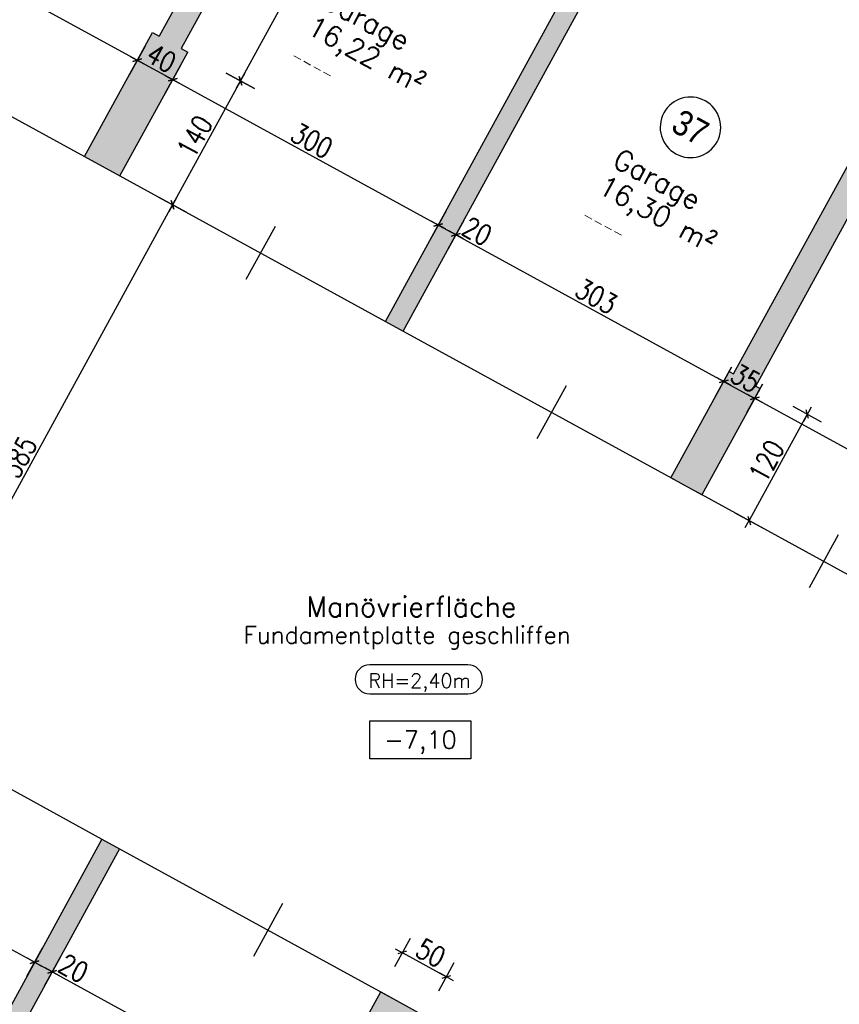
# Model space of a CAD drawing. Header units: centimetres. Extents: x -18458 to 60221, y -11985 to 33979.
# Tile 8 of 50: x 1182 to 1994, y 1127 to 2102. Entities that reach past the tile are written whole.
import ezdxf
from ezdxf.enums import TextEntityAlignment as Align

# ---------------------------------------------------------------- set-up
doc = ezdxf.new("R2010")
doc.units = ezdxf.units.CM
doc.header["$LTSCALE"] = 50
doc.header["$MEASUREMENT"] = 0
doc.header["$PDMODE"] = 34
for name, color, linetype in [('01_Bemassung', 150, 'Continuous'), ('01_Mauern', 1, 'Continuous'), ('01_Schraff_Beton', 5, 'Continuous'), ('01_Text', 2, 'Continuous'), ('01_Tueren', 7, 'Continuous'), ('A-colgrid', 2, 'Continuous')]:
    doc.layers.add(name, color=color, linetype=linetype)
doc.styles.add('ReHe', font='AVGARDN.TTF')
doc.styles.add('Romans', font='Romans.shx')
doc.styles.add('SIPLEX1', font='romans.shx', dxfattribs={"width": 0.8})
doc.dimstyles.new('BEM-50_grundrisse', dxfattribs={"dimscale": 1.6, "dimtxt": 12.5, "dimasz": 0.4, "dimexe": 0.1, "dimexo": 0.5, "dimgap": 2, "dimtad": 1, "dimdec": 0, "dimrnd": 0.5, "dimzin": 12, "dimdsep": 46, "dimtxsty": 'SIPLEX1', "dimblk": 'bempkt', "dimcen": -0.2, "dimdle": 0.05, "dimse1": 1, "dimse2": 1, "dimclrd": 256, "dimclre": 256, "dimclrt": 256, "dimazin": 0, "dimtfac": 1, "dimtdec": 0, "dimtmove": 0, "dimatfit": 2, "dimldrblk": 'BEMPU', "dimfxl": 0, "dimtvp": 1, "dimtolj": 1, "dimtzin": 0, "dimarcsym": 0})

# ---------------------------------------------------------------- blocks, each defined once
blk = doc.blocks.new('rs_Garage')
at = {"layer": '01_Text', "color": 0}
blk.add_arc((0, 40), 30, 180.19099, 179.80901, dxfattribs=at)
at = {"layer": '01_Text', "color": 0, "style": 'ReHe', "width": 0.9}
blk.add_attdef('GAR_NR', text='', height=25, dxfattribs=at).set_placement((0, 40), align=Align.MIDDLE_CENTER)
at = {"layer": '01_Text', "color": 0, "style": 'Romans'}
for tag, p in [('R_Bez', (-50.84, -30.96)), ('GAR_FL', (-51.19, -60.96))]:
    blk.add_attdef(tag, p, '', height=20, dxfattribs=at)
at = {"layer": 'Defpoints', "color": 91, "style": 'Romans'}
blk.add_attdef('Br_fl', (-51.55, -90.96), '', height=10, dxfattribs=at)
blk = doc.blocks.new('quote')
at = {"layer": '01_Text', "color": 0}
blk.add_lwpolyline([(50, 18.75), (50, -18.75), (-50, -18.75), (-50, 18.75)], close=True, dxfattribs=at)
at = {"layer": '01_Text', "color": 0, "style": 'Romans'}
blk.add_attdef('QUOTE', text='', height=17.5, dxfattribs=at).set_placement((0, -8.75), align=Align.CENTER)
blk = doc.blocks.new('ar015')
at = {"layer": '01_Text', "color": 0, "flags": 128}
blk.add_lwpolyline([(-49.38, -1.92), (47.96, -1.92, 1), (47.96, 26.91), (-49.38, 26.91, 1)], format="xyb", close=True, dxfattribs=at)
at = {"layer": '01_Text', "color": 1, "style": 'Romans'}
blk.add_attdef('Raumhöhe', text='', height=14, dxfattribs=at).set_placement((0, 0), align=Align.BOTTOM_CENTER)
blk = doc.blocks.new('bempkt')
at = {"layer": '01_Bemassung', "color": 0}
for p, q in [((0, -25), (0, 25)), ((12.5, 0), (-12.5, 0)), ((-4.95, -4.95), (4.95, 4.95))]:
    blk.add_line(p, q, dxfattribs=at)
blk = doc.blocks.new('*D547')
at = {"layer": '01_Bemassung', "lineweight": -2}
blk.add_line((927.68, 1316.01), (1196.26, 1168.92), dxfattribs=at)
at = {"layer": 'Defpoints', "color": 0}
for p in [(969.82, 1394.3), (1263.54, 1290.44), (1196.82, 1168.61)]:
    blk.add_point(p, dxfattribs=at)
at = {"layer": '01_Bemassung', "lineweight": -2, "xscale": 0.6400000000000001, "yscale": 0.6400000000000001, "zscale": 0.6400000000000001}
for p, rotation in [((927.12, 1316.32), 151.2916145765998), ((1196.82, 1168.61), 331.2916145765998)]:
    blk.add_blockref('bempkt', p, dxfattribs=dict(at, rotation=rotation))
at = {"layer": '01_Bemassung', "insert": (1068.31, 1254.05), "char_height": 20, "attachment_point": 5, "rotation": 331.29161, "style": 'SIPLEX1'}
blk.add_mtext('\\A1;308', dxfattribs=at)
blk = doc.blocks.new('BEMPU')
at = {"layer": '01_Bemassung', "color": 4}
for p, q in [((0, -25), (0, 25)), ((5, 0), (-5, 0))]:
    blk.add_line(p, q, dxfattribs=at)
blk.add_circle((0, 0), 2.5, dxfattribs=at)
blk = doc.blocks.new('*D548')
at = {"layer": '01_Bemassung', "lineweight": -2}
for p, q in [((1197.38, 1168.31), (1213.8, 1159.31)), ((1214.36, 1159.01), (1243.25, 1143.18))]:
    blk.add_line(p, q, dxfattribs=at)
at = {"layer": 'Defpoints', "color": 0}
for p in [(1263.54, 1290.44), (1281.08, 1280.84), (1214.36, 1159.01)]:
    blk.add_point(p, dxfattribs=at)
at = {"layer": '01_Bemassung', "lineweight": -2, "xscale": 0.6400000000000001, "yscale": 0.6400000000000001, "zscale": 0.6400000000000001}
for p, rotation in [((1196.82, 1168.61), 151.2916145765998), ((1214.36, 1159.01), 331.2916145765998)]:
    blk.add_blockref('bempkt', p, dxfattribs=dict(at, rotation=rotation))
at = {"layer": '01_Bemassung', "insert": (1235.43, 1162.52), "char_height": 20, "attachment_point": 5, "rotation": 331.29161, "style": 'SIPLEX1'}
blk.add_mtext('\\A1;20', dxfattribs=at)
blk = doc.blocks.new('*D549')
at = {"layer": '01_Bemassung', "lineweight": -2}
blk.add_line((1214.92, 1158.7), (1753.2, 863.9), dxfattribs=at)
at = {"layer": 'Defpoints', "color": 0}
for p in [(1281.08, 1280.84), (1820.48, 985.42), (1753.76, 863.59)]:
    blk.add_point(p, dxfattribs=at)
at = {"layer": '01_Bemassung', "lineweight": -2, "xscale": 0.6400000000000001, "yscale": 0.6400000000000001, "zscale": 0.6400000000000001}
for p, rotation in [((1214.36, 1159.01), 151.2916145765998), ((1753.76, 863.59), 331.2916145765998)]:
    blk.add_blockref('bempkt', p, dxfattribs=dict(at, rotation=rotation))
at = {"layer": '01_Bemassung', "insert": (1490.4, 1022.88), "char_height": 20, "attachment_point": 5, "rotation": 331.29161, "style": 'SIPLEX1'}
blk.add_mtext('\\A1;615', dxfattribs=at)
blk = doc.blocks.new('*D555')
at = {"layer": '01_Bemassung', "lineweight": -2}
blk.add_line((1561.72, 1177.79), (1604.45, 1154.38), dxfattribs=at)
at = {"layer": 'Defpoints', "color": 0}
for p in [(1605.01, 1154.08), (1539.82, 1139.13), (1583.67, 1115.11)]:
    blk.add_point(p, dxfattribs=at)
at = {"layer": '01_Bemassung', "lineweight": -2, "xscale": 0.6400000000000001, "yscale": 0.6400000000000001, "zscale": 0.6400000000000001}
for p, rotation in [((1561.16, 1178.09), 151.2916145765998), ((1605.01, 1154.08), 331.2916145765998)]:
    blk.add_blockref('bempkt', p, dxfattribs=dict(at, rotation=rotation))
at = {"layer": '01_Bemassung', "insert": (1589.42, 1177.66), "char_height": 20, "attachment_point": 5, "rotation": 331.29161, "style": 'SIPLEX1'}
blk.add_mtext('\\A1;50', dxfattribs=at)
blk = doc.blocks.new('*D561')
at = {"layer": '01_Bemassung', "lineweight": -2}
blk.add_line((1041.37, 2203.18), (1298.05, 2062.61), dxfattribs=at)
at = {"layer": 'Defpoints', "color": 0}
for p in [(988.54, 2108.04), (1298.61, 2062.3), (1246.34, 1966.85)]:
    blk.add_point(p, dxfattribs=at)
at = {"layer": '01_Bemassung', "lineweight": -2, "xscale": 0.6400000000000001, "yscale": 0.6400000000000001, "zscale": 0.6400000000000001}
for p, rotation in [((1040.81, 2203.49), 151.2916145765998), ((1298.61, 2062.3), 331.2916145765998)]:
    blk.add_blockref('bempkt', p, dxfattribs=dict(at, rotation=rotation))
at = {"layer": '01_Bemassung', "insert": (1176.05, 2144.47), "char_height": 20, "attachment_point": 5, "rotation": 331.29161, "style": 'SIPLEX1'}
blk.add_mtext('\\A1;294', dxfattribs=at)
blk = doc.blocks.new('*D562')
at = {"layer": '01_Bemassung', "lineweight": -2}
blk.add_line((1299.17, 2061.99), (1333.13, 2043.39), dxfattribs=at)
at = {"layer": 'Defpoints', "color": 0}
for p in [(1333.7, 2043.08), (1246.34, 1966.85), (1281.42, 1947.64)]:
    blk.add_point(p, dxfattribs=at)
at = {"layer": '01_Bemassung', "lineweight": -2, "xscale": 0.6400000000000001, "yscale": 0.6400000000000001, "zscale": 0.6400000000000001}
for p, rotation in [((1298.61, 2062.3), 151.2916145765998), ((1333.7, 2043.08), 331.2916145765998)]:
    blk.add_blockref('bempkt', p, dxfattribs=dict(at, rotation=rotation))
at = {"layer": '01_Bemassung', "insert": (1322.49, 2064.27), "char_height": 20, "attachment_point": 5, "rotation": 331.29161, "style": 'SIPLEX1'}
blk.add_mtext('\\A1;40', dxfattribs=at)
blk = doc.blocks.new('*D563')
at = {"layer": '01_Bemassung', "lineweight": -2}
blk.add_line((1334.26, 2042.78), (1596.26, 1899.29), dxfattribs=at)
at = {"layer": 'Defpoints', "color": 0}
for p in [(1281.42, 1947.64), (1596.82, 1898.98), (1544.55, 1803.53)]:
    blk.add_point(p, dxfattribs=at)
at = {"layer": '01_Bemassung', "lineweight": -2, "xscale": 0.6400000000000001, "yscale": 0.6400000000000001, "zscale": 0.6400000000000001}
for p, rotation in [((1333.7, 2043.08), 151.2916145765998), ((1596.82, 1898.98), 331.2916145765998)]:
    blk.add_blockref('bempkt', p, dxfattribs=dict(at, rotation=rotation))
at = {"layer": '01_Bemassung', "insert": (1471.6, 1982.61), "char_height": 20, "attachment_point": 5, "rotation": 331.29161, "style": 'SIPLEX1'}
blk.add_mtext('\\A1;300', dxfattribs=at)
blk = doc.blocks.new('*D564')
at = {"layer": '01_Bemassung', "lineweight": -2}
for p, q in [((1597.38, 1898.67), (1613.8, 1889.68)), ((1614.36, 1889.37), (1643.26, 1873.55))]:
    blk.add_line(p, q, dxfattribs=at)
at = {"layer": 'Defpoints', "color": 0}
for p in [(1614.36, 1889.37), (1544.55, 1803.53), (1562.09, 1793.93)]:
    blk.add_point(p, dxfattribs=at)
at = {"layer": '01_Bemassung', "lineweight": -2, "xscale": 0.6400000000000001, "yscale": 0.6400000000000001, "zscale": 0.6400000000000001}
for p, rotation in [((1596.82, 1898.98), 151.2916145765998), ((1614.36, 1889.37), 331.2916145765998)]:
    blk.add_blockref('bempkt', p, dxfattribs=dict(at, rotation=rotation))
at = {"layer": '01_Bemassung', "insert": (1635.43, 1892.88), "char_height": 20, "attachment_point": 5, "rotation": 331.29161, "style": 'SIPLEX1'}
blk.add_mtext('\\A1;20', dxfattribs=at)
blk = doc.blocks.new('*D565')
at = {"layer": '01_Bemassung', "lineweight": -2}
blk.add_line((1614.92, 1889.06), (1879.11, 1744.37), dxfattribs=at)
at = {"layer": 'Defpoints', "color": 0}
for p in [(1562.09, 1793.93), (1879.68, 1744.07), (1827.4, 1648.62)]:
    blk.add_point(p, dxfattribs=at)
at = {"layer": '01_Bemassung', "lineweight": -2, "xscale": 0.6400000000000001, "yscale": 0.6400000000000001, "zscale": 0.6400000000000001}
for p, rotation in [((1614.36, 1889.37), 151.2916145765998), ((1879.68, 1744.07), 331.2916145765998)]:
    blk.add_blockref('bempkt', p, dxfattribs=dict(at, rotation=rotation))
at = {"layer": '01_Bemassung', "insert": (1753.36, 1828.3), "char_height": 20, "attachment_point": 5, "rotation": 331.29161, "style": 'SIPLEX1'}
blk.add_mtext('\\A1;303', dxfattribs=at)
blk = doc.blocks.new('*D566')
at = {"layer": '01_Bemassung', "lineweight": -2}
blk.add_line((1880.24, 1743.76), (1909.81, 1727.56), dxfattribs=at)
at = {"layer": 'Defpoints', "color": 0}
for p in [(1910.37, 1727.25), (1827.4, 1648.62), (1858.1, 1631.81)]:
    blk.add_point(p, dxfattribs=at)
at = {"layer": '01_Bemassung', "lineweight": -2, "xscale": 0.6400000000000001, "yscale": 0.6400000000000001, "zscale": 0.6400000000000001}
for p, rotation in [((1879.68, 1744.07), 151.2916145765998), ((1910.37, 1727.25), 331.2916145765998)]:
    blk.add_blockref('bempkt', p, dxfattribs=dict(at, rotation=rotation))
at = {"layer": '01_Bemassung', "insert": (1901.37, 1747.24), "char_height": 20, "attachment_point": 5, "rotation": 331.29161, "style": 'SIPLEX1'}
blk.add_mtext('\\A1;35', dxfattribs=at)
blk = doc.blocks.new('*D567')
at = {"layer": '01_Bemassung', "lineweight": -2}
blk.add_line((1910.93, 1726.95), (2153.2, 1594.26), dxfattribs=at)
at = {"layer": 'Defpoints', "color": 0}
for p in [(1858.1, 1631.81), (2153.76, 1593.96), (2101.49, 1498.51)]:
    blk.add_point(p, dxfattribs=at)
at = {"layer": '01_Bemassung', "lineweight": -2, "xscale": 0.6400000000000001, "yscale": 0.6400000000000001, "zscale": 0.6400000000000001}
for p, rotation in [((1910.37, 1727.25), 151.2916145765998), ((2153.76, 1593.96), 331.2916145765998)]:
    blk.add_blockref('bempkt', p, dxfattribs=dict(at, rotation=rotation))
at = {"layer": '01_Bemassung', "insert": (2038.41, 1672.18), "char_height": 20, "attachment_point": 5, "rotation": 331.29161, "style": 'SIPLEX1'}
blk.add_mtext('\\A1;278', dxfattribs=at)
blk = doc.blocks.new('*D573')
at = {"layer": '01_Bemassung', "lineweight": -2}
blk.add_line((1400.51, 2041.31), (1333.87, 1919.64), dxfattribs=at)
at = {"layer": 'Defpoints', "color": 0}
for p in [(1348.67, 2070.43), (1281.42, 1947.64), (1333.57, 1919.08)]:
    blk.add_point(p, dxfattribs=at)
at = {"layer": '01_Bemassung', "lineweight": -2, "xscale": 0.6400000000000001, "yscale": 0.6400000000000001, "zscale": 0.6400000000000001}
for p, rotation in [((1400.82, 2041.87), 61.29161457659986), ((1333.57, 1919.08), 241.2916145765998)]:
    blk.add_blockref('bempkt', p, dxfattribs=dict(at, rotation=rotation))
at = {"layer": '01_Bemassung', "insert": (1355.61, 1986.82), "char_height": 20, "attachment_point": 5, "rotation": 61.29161, "style": 'SIPLEX1'}
blk.add_mtext('\\A1;140', dxfattribs=at)
blk = doc.blocks.new('*D574')
at = {"layer": '01_Bemassung', "lineweight": -2}
blk.add_line((1333.26, 1918.52), (1052.87, 1406.55), dxfattribs=at)
at = {"layer": 'Defpoints', "color": 0}
for p in [(1281.42, 1947.64), (1000.42, 1434.55), (1052.56, 1405.99)]:
    blk.add_point(p, dxfattribs=at)
at = {"layer": '01_Bemassung', "lineweight": -2, "xscale": 0.6400000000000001, "yscale": 0.6400000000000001, "zscale": 0.6400000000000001}
for p, rotation in [((1333.57, 1919.08), 61.29161457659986), ((1052.56, 1405.99), 241.2916145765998)]:
    blk.add_blockref('bempkt', p, dxfattribs=dict(at, rotation=rotation))
at = {"layer": '01_Bemassung', "insert": (1181.49, 1668.88), "char_height": 20, "attachment_point": 5, "rotation": 61.29161, "style": 'SIPLEX1'}
blk.add_mtext('\\A1;585', dxfattribs=at)
blk = doc.blocks.new('*D578')
at = {"layer": '01_Bemassung', "lineweight": -2}
blk.add_line((1401.12, 2042.43), (1587.85, 2383.37), dxfattribs=at)
at = {"layer": 'Defpoints', "color": 0}
for p in [(1588.15, 2383.93), (1664.28, 2342.24), (1348.67, 2070.43)]:
    blk.add_point(p, dxfattribs=at)
at = {"layer": '01_Bemassung', "lineweight": -2, "xscale": 0.6400000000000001, "yscale": 0.6400000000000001, "zscale": 0.6400000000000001}
for p, rotation in [((1588.15, 2383.93), 61.29161457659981), ((1400.82, 2041.87), 241.2916145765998)]:
    blk.add_blockref('bempkt', p, dxfattribs=dict(at, rotation=rotation))
at = {"layer": '01_Bemassung', "insert": (1482.91, 2219.24), "char_height": 20, "attachment_point": 5, "rotation": 61.29161, "style": 'SIPLEX1'}
blk.add_mtext('\\A1;390', dxfattribs=at)
blk = doc.blocks.new('*D580')
at = {"layer": '01_Bemassung', "lineweight": -2}
blk.add_line((1962.18, 1710.89), (1905.16, 1606.77), dxfattribs=at)
at = {"layer": 'Defpoints', "color": 0}
for p in [(1915.74, 1737.06), (1858.1, 1631.81), (1904.85, 1606.2)]:
    blk.add_point(p, dxfattribs=at)
at = {"layer": '01_Bemassung', "lineweight": -2, "xscale": 0.6400000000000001, "yscale": 0.6400000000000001, "zscale": 0.6400000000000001}
for p, rotation in [((1962.49, 1711.45), 61.29161457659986), ((1904.85, 1606.2), 241.2916145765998)]:
    blk.add_blockref('bempkt', p, dxfattribs=dict(at, rotation=rotation))
at = {"layer": '01_Bemassung', "insert": (1922.09, 1665.17), "char_height": 20, "attachment_point": 5, "rotation": 61.29161, "style": 'SIPLEX1'}
blk.add_mtext('\\A1;120', dxfattribs=at)

msp = doc.modelspace()

# ---------------------------------------------------------------- hatches: boundary and pattern name
at = {"layer": '01_Schraff_Beton'}
h = msp.add_hatch(dxfattribs=at)
h.set_pattern_fill('ANSI33', color=256, scale=50, style=0)
h.set_pattern_definition([(286.2916, (1816.673, 2258.775), (11.99808, 3.50658), []), (286.2916, (1812.427, 2251.023), (11.99808, 3.50658), [6.25, -3.125])])
h.paths.add_polyline_path([(-286.07, 879.8), (-284.12, 912.94), (-397.19, 974.86), (-266.49, 1213.52), (-232.83, 1274.98), (-157.25, 1412.98), (2088.07, 183.28), (2275.58, 525.66), (2284.35, 520.86), (2293.96, 538.4), (2285.19, 543.2), (2353.32, 667.6), (2364.27, 667.6), (2364.27, 687.6), (2346.73, 697.21), (2082.53, 214.82), (1836.95, 349.32), (2101.15, 831.71), (2083.61, 841.31), (1819.41, 358.92), (1573.83, 493.42), (1838.02, 975.81), (1820.48, 985.42), (1556.29, 503.03), (1308.51, 638.73), (1548.69, 1077.27), (1559.65, 1071.26), (1583.67, 1115.11), (1539.82, 1139.13), (1515.8, 1095.28), (1526.76, 1089.27), (1286.59, 650.74), (1016.89, 798.44), (1281.08, 1280.84), (1263.54, 1290.44), (999.35, 808.05), (729.64, 955.76), (969.82, 1394.3), (980.78, 1388.29), (1004.8, 1432.15), (960.95, 1456.16), (936.93, 1412.31), (947.89, 1406.31), (707.72, 967.77), (443.5, 1112.47), (707.69, 1594.87), (690.15, 1604.47), (425.96, 1122.08), (168.32, 1263.18), (432.51, 1745.58), (410.58, 1757.59), (146.39, 1275.19), (-145.24, 1434.91), (740.66, 3052.48), (872.22, 2980.43), (786.11, 2823.19), (946.18, 2735.52), (691.59, 2270.67), (713.52, 2258.67), (968.1, 2723.52), (1221.2, 2584.9), (966.61, 2120.05), (988.54, 2108.04), (1243.12, 2572.89), (1507.5, 2428.1), (1320.17, 2086.04), (1313.59, 2089.64), (1246.34, 1966.85), (1281.42, 1947.64), (1348.67, 2070.43), (1342.09, 2074.03), (1529.43, 2416.09), (1799.13, 2268.38), (1544.55, 1803.53), (1562.09, 1793.93), (1816.67, 2258.78), (2086.37, 2111.07), (1889.43, 1751.47), (1885.04, 1753.87), (1827.4, 1648.62), (1858.1, 1631.81), (1915.74, 1737.06), (1911.36, 1739.46), (2108.3, 2099.06), (2356.07, 1963.36), (2101.49, 1498.51), (2119.03, 1488.9), (2373.62, 1953.75), (2531.92, 1867.05), (2531.92, 1829.87), (2599.81, 1829.87), (2619.2, 1819.25), (2364.61, 1354.4), (2500.7, 1279.87), (2505.81, 1299.87), (2391.76, 1362.34), (2647.82, 1829.87), (2597.44, 1859.87), (2597.07, 1859.87), (815.66, 2835.51), (901.2, 2991.7), (901.2, 3014.87), (881.2, 3014.87), (881.2, 3004.01), (752.67, 3074.41), (881.2, 3309.09), (901.2, 3345.61), (1056.89, 3629.87), (1039.11, 3659.87), (-437.92, 962.96)])

# ---------------------------------------------------------------- linework, layer by layer
at = {"layer": '01_Mauern'}
for p, q in [((1507.5, 2428.1), (1320.17, 2086.04)), ((1529.43, 2416.09), (1342.09, 2074.03)), ((1544.55, 1803.53), (1799.13, 2268.38)), ((1562.09, 1793.93), (1816.67, 2258.78)), ((1889.43, 1751.47), (2086.37, 2111.07)), ((1911.36, 1739.46), (2108.3, 2099.06)), ((1246.34, 1966.85), (1313.59, 2089.64)), ((1313.59, 2089.64), (1320.17, 2086.04)), ((1281.42, 1947.64), (1348.67, 2070.43)), ((1246.34, 1966.85), (1281.42, 1947.64)), ((1544.55, 1803.53), (1562.09, 1793.93)), ((1263.54, 1290.44), (999.35, 808.05)), ((1263.54, 1290.44), (1281.08, 1280.84)), ((1281.08, 1280.84), (1016.89, 798.44))]:
    msp.add_line(p, q, dxfattribs=at)
for points in [[(1342.09, 2074.03), (1348.67, 2070.43)], [(1911.36, 1739.46), (1915.74, 1737.06), (1858.1, 1631.81), (1827.4, 1648.62), (1885.04, 1753.87), (1889.43, 1751.47)], [(1526.76, 1089.27), (1515.8, 1095.28), (1539.82, 1139.13), (1583.67, 1115.11), (1559.65, 1071.26), (1548.69, 1077.27)]]:
    msp.add_lwpolyline(points, dxfattribs=at)
at = {"layer": '01_Tueren'}
for p, q in [((988.54, 2108.04), (1246.34, 1966.85)), ((1281.42, 1947.64), (1544.55, 1803.53)), ((1435.07, 1897.69), (1406.25, 1845.07)), ((1562.09, 1793.93), (1831.79, 1646.22)), ((1723.41, 1739.78), (1694.59, 1687.15)), ((1853.71, 1634.21), (2101.49, 1498.51)), ((1993.11, 1592.07), (1964.29, 1539.45)), ((1000.42, 1434.55), (1263.54, 1290.44)), ((1281.08, 1280.84), (1551.88, 1132.53)), ((1442.4, 1226.69), (1413.58, 1174.06))]:
    msp.add_line(p, q, dxfattribs=at)

# ---------------------------------------------------------------- block references
at = {"layer": '01_Text'}
ref = msp.add_blockref('ar015', (1578.26, 1436.36), dxfattribs=at)
ref.add_attrib('Raumhöhe', 'RH=2,40m', dxfattribs={"color": 4, "height": 14, "style": 'Romans'}).set_placement((1578.26, 1436.36), align=Align.BOTTOM_CENTER)
msp.add_blockref('quote', (1579.14, 1388.96), dxfattribs=at).add_auto_attribs({'QUOTE': '-7,10'})
at = {"layer": 'A-colgrid', "rotation": 331.2916145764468}
for p, values in [((1539.17, 2118.65), {'GAR_NR': '36', 'R_Bez': 'Garage', 'GAR_FL': '16,22 m²', 'Br_fl': '----'}), ((1827.51, 1960.73), {'GAR_NR': '37', 'R_Bez': 'Garage', 'GAR_FL': '16,30 m²', 'Br_fl': '----'})]:
    msp.add_blockref('rs_Garage', p, dxfattribs=at).add_auto_attribs(values)

# ---------------------------------------------------------------- texts
at = {"layer": '01_Text', "style": 'Romans'}
for s, height, p in [('Manövrierfläche', 20, (1465.99, 1510.78)), ('Fundamentplatte geschliffen', 17, (1403.84, 1484.28))]:
    msp.add_text(s, height=height, dxfattribs=at).set_placement(p)

# ---------------------------------------------------------------- dimensions: what is measured, and where the dimension line sits
at = {"layer": '01_Bemassung'}
for base, p1, p2, angle, picture, middle in [((1588.15, 2383.93), (1348.67, 2070.43), (1664.28, 2342.24), 61.29161, '*D578', (1482.91, 2219.24)), ((1298.61, 2062.3), (988.54, 2108.04), (1246.34, 1966.85), 331.29161, '*D561', (1176.05, 2144.47)), ((1333.7, 2043.08), (1246.34, 1966.85), (1281.42, 1947.64), 331.29161, '*D562', (1322.49, 2064.27)), ((1333.57, 1919.08), (1348.67, 2070.43), (1281.42, 1947.64), 61.29161, '*D573', (1355.61, 1986.82)), ((1596.82, 1898.98), (1281.42, 1947.64), (1544.55, 1803.53), 331.29161, '*D563', (1471.6, 1982.61)), ((1052.56, 1405.99), (1281.42, 1947.64), (1000.42, 1434.55), 61.29161, '*D574', (1181.49, 1668.88)), ((1614.36, 1889.37), (1544.55, 1803.53), (1562.09, 1793.93), 331.29161, '*D564', (1635.43, 1892.88)), ((1879.6756, 1744.0652), (1562.0866, 1793.9252), (1827.4021, 1648.6188), 331.29161, '*D565', (1753.3585, 1828.2958)), ((1910.37, 1727.25), (1827.4, 1648.62), (1858.1, 1631.81), 331.29161, '*D566', (1901.37, 1747.24)), ((2153.7618, 1593.9552), (1858.0997, 1631.8065), (2101.4883, 1498.5088), 331.29161, '*D567', (2038.4082, 1672.1814)), ((1904.85, 1606.2), (1915.74, 1737.06), (1858.1, 1631.81), 61.29161, '*D580', (1922.09, 1665.17)), ((1196.82, 1168.61), (969.82, 1394.3), (1263.54, 1290.44), 331.29161, '*D547', (1068.31, 1254.05)), ((1214.36, 1159.01), (1263.54, 1290.44), (1281.08, 1280.84), 331.29161, '*D548', (1235.43, 1162.52)), ((1753.76, 863.59), (1281.08, 1280.84), (1820.48, 985.42), 331.29161, '*D549', (1490.4, 1022.88)), ((1605.01, 1154.08), (1539.82, 1139.13), (1583.67, 1115.11), 331.29161, '*D555', (1589.42, 1177.66))]:
    dim = msp.add_linear_dim(base=base, p1=p1, p2=p2, angle=angle, dimstyle='BEM-50_grundrisse', dxfattribs=at)
    dim.commit()
    dim.dimension.update_dxf_attribs({"geometry": picture, "text_midpoint": middle})

doc.saveas('drawing.dxf')
